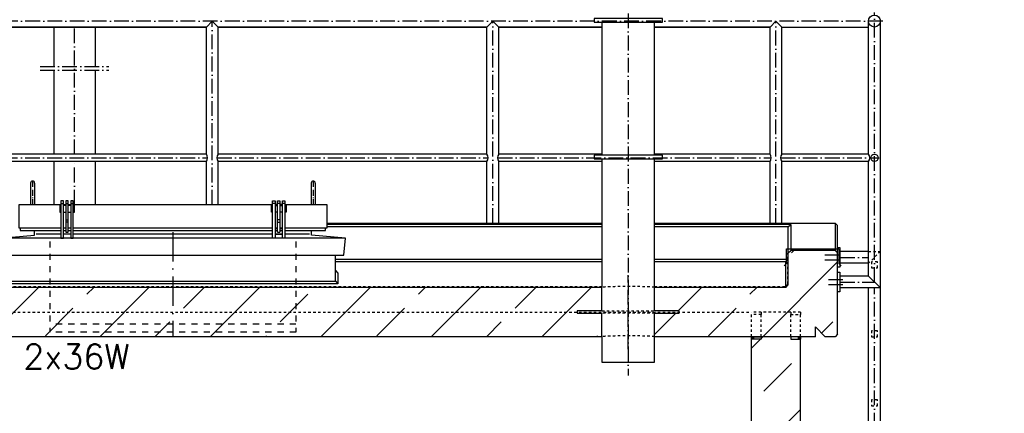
# Model space of a CAD drawing. Header units: millimetres. Extents: x -1777 to 1198744, y 17256 to 76241.
# Tile 26 of 201: x 70195 to 74195, y 53873 to 55469. Entities that reach past the tile are written whole.
import ezdxf
from ezdxf.enums import TextEntityAlignment as Align

# ---------------------------------------------------------------- set-up
doc = ezdxf.new("R2010")
doc.units = ezdxf.units.MM
doc.linetypes.add('ACAD_ISO10W100', pattern=[18, 12, -3, 0, -3])
doc.linetypes.add('JIS_02_1.0', pattern=[2, 1, -1])
doc.layers.add('elektro Installation', color=7, linetype='Continuous', lineweight=35)
doc.styles.add('LBB3.5M1000', font='isocp.shx', dxfattribs={"height": 3.5})
doc.styles.add('ROMANS', font='ROMANS', dxfattribs={"height": 0.2})
pattern_1 = [(45, (83825.2, 48181.26), (-224.5064, 224.5064), []), (45, (84049.72, 48181.26), (-224.5064, 224.5064), [158.75, -79.375])]

msp = doc.modelspace()

# ---------------------------------------------------------------- hatches: boundary and pattern name
h = msp.add_hatch()
h.set_pattern_fill('ANSI33', color=256, scale=50, style=0)
h.set_pattern_definition(pattern_1)
h.paths.add_polyline_path([(72560.04828, 54183.28726), (72560.04828, 54383.39131), (65227.09828, 54383.39131), (65217.09828, 54393.39131), (65217.09828, 54523.39131), (65207.09828, 54533.39131), (65027.09828, 54533.39131), (65017.09828, 54523.39131), (65017.09828, 54193.28726), (65027.09828, 54183.28726), (65067.09828, 54183.28726), (65107.09828, 54223.28726), (65107.09828, 54183.28726)])
h.paths.add_polyline_path([(72874.14828, 54278.33929), (72774.14828, 54278.33929), (72774.14828, 54183.28726), (73427.09828, 54183.28726), (73427.09828, 54223.28726), (73467.09828, 54183.28726), (73507.09828, 54183.28726), (73517.09828, 54193.28726), (73517.09828, 54523.39131), (73507.09828, 54533.39131), (73327.09828, 54533.39131), (73317.09828, 54523.39131), (73317.09828, 54393.39131), (73307.09828, 54383.39131), (72774.14828, 54383.39131), (72774.14828, 54288.33929), (72874.14828, 54288.33929)])
h = msp.add_hatch()
h.set_pattern_fill('ANSI33', color=256, scale=50, style=0)
h.set_pattern_definition(pattern_1)
h.paths.add_polyline_path([(73367.09828, 54173.28206), (73327.09828, 54173.28206), (73327.09828, 54183.28726), (73207.09828, 54183.28726), (73207.09828, 54173.28206), (73167.09828, 54173.28206), (73167.09828, 51731.02696), (73222.70768, 51731.02696), (73222.70768, 51831.02696), (73232.70768, 51831.02696), (73232.70768, 51731.02696), (73367.09828, 51731.02696)])
h.paths.add_polyline_path([(73232.70768, 51831.02696), (73222.70768, 51831.02696), (73222.70768, 51731.02696), (73222.70768, 51381.02696), (73232.70768, 51381.02696)])
h.paths.add_polyline_path([(73222.70768, 51731.02696), (73167.09828, 51731.02696), (73167.09828, 51481.02696), (73222.70768, 51481.02696)])
h.paths.add_polyline_path([(73367.09828, 51731.02696), (73232.70768, 51731.02696), (73232.70768, 51481.02696), (73367.09828, 51481.02696)])
h.paths.add_polyline_path([(73367.09828, 51481.02696), (73232.70768, 51481.02696), (73232.70768, 51381.02696), (73222.70768, 51381.02696), (73222.70768, 51481.02696), (73167.09828, 51481.02696), (73167.09828, 51361.02696), (73267.09828, 51361.02696), (73267.09828, 51381.1999, -0.4142135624), (73262.09828, 51386.1999, -0.4142135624), (73267.09828, 51391.1999), (73267.09828, 51431.1999, -0.4142135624), (73262.09828, 51436.1999, -1), (73272.09828, 51436.1999, -0.4142135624), (73267.09828, 51431.1999), (73267.09828, 51391.1999, -0.4142135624), (73272.09828, 51386.1999, -0.4142135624), (73267.09828, 51381.1999), (73267.09828, 51361.02696), (73367.09828, 51361.02696)])
h = msp.add_hatch(color=256)
h.dxf.hatch_style = 1
h.paths.add_polyline_path([(73177.09828, 54183.28206), (73167.09828, 54183.28206), (73167.09828, 54173.28206), (73177.09828, 54173.28206)])
h = msp.add_hatch(color=256)
h.dxf.hatch_style = 1
h.paths.add_polyline_path([(73367.09828, 54183.28206), (73357.09828, 54183.28206), (73357.09828, 54173.28206), (73367.09828, 54173.28206)])

# ---------------------------------------------------------------- linework, layer by layer
at = {"linetype": 'ACAD_ISO10W100', "ltscale": 5}
for p, q in [((72667.09828, 55674.99536), (72667.09828, 54026.25768)), ((73667.09828, 54405.27682), (73667.09828, 55497.82734)), ((73701.24828, 55463.67734), (64832.94828, 55463.67734)), ((70977.09828, 54718.98805), (70977.09828, 55463.67734)), ((72117.09828, 54644.36854), (72117.09828, 55463.67734)), ((73267.09828, 54644.36854), (73267.09828, 55463.67734)), ((70417.09828, 54923.62734), (70417.09828, 55439.52734)), ((70277.30484, 55279.15634), (70556.89172, 55279.15634)), ((70277.30484, 55264.18318), (70556.89172, 55264.18318)), ((69856.06457, 54908.67734), (70958.132, 54908.67734)), ((70417.09828, 54718.98805), (70417.09828, 54893.72734)), ((70996.06457, 54908.67734), (72098.132, 54908.67734)), ((72136.06457, 54908.67734), (73248.132, 54908.67734)), ((73286.06457, 54908.67734), (73686.79348, 54908.67734)), ((73466.26415, 54515.27682), (73525.32529, 54515.27682)), ((73466.26415, 54495.27682), (73525.32529, 54495.27682)), ((73527.09828, 54505.27682), (73642.94828, 54505.27682)), ((72667.09828, 54133.28726), (72667.09828, 54433.39131)), ((73479.95953, 54415.27682), (73539.02068, 54415.27682)), ((73527.09828, 54405.27682), (73667.09828, 54405.27682)), ((73479.95953, 54395.27682), (73539.02068, 54395.27682)), ((73667.09828, 51832.78813), (73667.09828, 54381.12682))]:
    msp.add_line(p, q, dxfattribs=at)
for p, q in [((70952.94828, 55439.52734), (70977.09828, 55463.67734)), ((70977.09828, 55463.67734), (71001.24828, 55439.52734)), ((72092.94828, 55439.52734), (72117.09828, 55463.67734)), ((72117.09828, 55463.67734), (72141.24828, 55439.52734)), ((73242.94828, 55439.52734), (73267.09828, 55463.67734)), ((73267.09828, 55463.67734), (73291.24828, 55439.52734)), ((73642.94828, 54923.62734), (73642.94828, 55463.67734)), ((73691.24828, 51861.02826), (73691.24828, 55463.67734)), ((69861.24828, 55439.52734), (70952.94828, 55439.52734)), ((70952.94828, 55439.52734), (69861.24828, 55439.52734)), ((70332.94828, 55439.52734), (70332.94828, 55279.15634)), ((70501.24828, 55439.52734), (70501.24828, 55279.15634)), ((70952.94828, 54923.62734), (70952.94828, 55439.52734)), ((71001.24828, 55439.52734), (72092.94828, 55439.52734)), ((72092.94828, 55439.52734), (71001.24828, 55439.52734)), ((71001.24828, 54923.62734), (71001.24828, 55439.52734)), ((72092.94828, 54923.62734), (72092.94828, 55439.52734)), ((72141.24828, 55439.52734), (72560.04828, 55439.52734)), ((72141.24828, 54923.62734), (72141.24828, 55439.52734)), ((72560.04828, 55439.52734), (72141.24828, 55439.52734)), ((73242.94828, 55439.52734), (72774.14828, 55439.52734)), ((72774.14828, 55439.52734), (73242.94828, 55439.52734)), ((73242.94828, 54923.62734), (73242.94828, 55439.52734)), ((73291.24828, 55439.52734), (73642.94828, 55439.52734)), ((73291.24828, 54923.62734), (73291.24828, 55439.52734)), ((70332.94828, 55264.18318), (70332.94828, 54923.62734)), ((70501.24828, 55264.18318), (70501.24828, 54923.62734)), ((70952.94828, 54923.62734), (69861.24828, 54923.62734)), ((72092.94828, 54923.62734), (71001.24828, 54923.62734)), ((72560.04828, 54923.62734), (72141.24828, 54923.62734)), ((73242.94828, 54923.62734), (72774.14828, 54923.62734)), ((73642.94828, 54923.62734), (73291.24828, 54923.62734)), ((70952.94828, 54893.72734), (69861.24828, 54893.72734)), ((70332.94828, 54893.72734), (70332.94828, 54718.98805)), ((70501.24828, 54893.72734), (70501.24828, 54718.98805)), ((70952.94828, 54718.98805), (70952.94828, 54893.72734)), ((71001.24828, 54718.98805), (71001.24828, 54893.72734)), ((72092.94828, 54893.72734), (71001.24828, 54893.72734)), ((72092.94828, 54644.36854), (72092.94828, 54893.72734)), ((72141.24828, 54644.36854), (72141.24828, 54893.72734)), ((72560.04828, 54893.72734), (72141.24828, 54893.72734)), ((73242.94828, 54893.72734), (72774.14828, 54893.72734)), ((73242.94828, 54644.36854), (73242.94828, 54893.72734)), ((73291.24828, 54644.36854), (73291.24828, 54893.72734)), ((73642.94828, 54893.72734), (73291.24828, 54893.72734)), ((73642.94828, 54429.42682), (73642.94828, 54893.72734)), ((70239.09828, 54806.80812), (70239.09828, 54718.98805)), ((70255.09828, 54806.80812), (70255.09828, 54718.98805)), ((71379.09828, 54806.80812), (71379.09828, 54718.98805)), ((71395.09828, 54806.80812), (71395.09828, 54718.98805)), ((70362.09828, 54724.03589), (70372.09828, 54724.03589)), ((70382.09828, 54724.03589), (70392.09828, 54724.03589)), ((70402.09828, 54724.03589), (70412.09828, 54724.03589)), ((71232.09828, 54724.03589), (71222.09828, 54724.03589)), ((71252.09828, 54724.03589), (71242.09828, 54724.03589)), ((71272.09828, 54724.03589), (71262.09828, 54724.03589)), ((70382.09828, 54657.91666), (70392.09828, 54657.91666)), ((70392.09828, 54647.91666), (70382.09828, 54647.91666)), ((71252.09828, 54657.91666), (71242.09828, 54657.91666)), ((71242.09828, 54647.91666), (71252.09828, 54647.91666)), ((71442.09828, 54644.36854), (72560.04828, 54644.36854)), ((72774.14828, 54644.36854), (73507.09828, 54644.36854)), ((73517.09828, 54634.36854), (73507.09828, 54644.36854)), ((73507.09828, 54644.36854), (73507.09828, 54533.39131)), ((70254.12296, 54594.92133), (70254.12296, 54614.03589)), ((71380.0736, 54594.92133), (71380.0736, 54614.03589)), ((72560.04828, 54638.56754), (71442.09828, 54638.56754)), ((72560.04828, 54628.37587), (71442.09828, 54628.37587)), ((73327.09828, 54638.56754), (72774.14828, 54638.56754)), ((73317.09828, 54628.37587), (72774.14828, 54628.37587)), ((73317.09828, 54628.37587), (73327.09828, 54638.56754)), ((73317.09828, 54393.39131), (73317.09828, 54628.37587)), ((73327.09828, 54638.56754), (73327.09828, 54533.39131)), ((73517.09828, 54415.19358), (73517.09828, 54634.36854)), ((70116.59965, 54583.46105), (70254.12296, 54594.92133)), ((70362.09828, 54598.77797), (70261.60671, 54598.77797)), ((70402.09828, 54598.77797), (70372.09828, 54598.77797)), ((71222.09828, 54598.77797), (70412.09828, 54598.77797)), ((71262.09828, 54598.77797), (71232.09828, 54598.77797)), ((71232.09828, 54598.77797), (71262.09828, 54598.77797)), ((71372.58985, 54598.77797), (71272.09828, 54598.77797)), ((71517.59691, 54583.46105), (71380.0736, 54594.92133)), ((73317.09828, 54523.39131), (73327.09828, 54533.39131)), ((73507.09828, 54533.39131), (73327.09828, 54533.39131)), ((73517.09828, 54523.39131), (73507.09828, 54533.39131)), ((73517.09828, 54545.27682), (73527.09828, 54545.27682)), ((73527.09828, 54545.27682), (73527.09828, 54465.27682)), ((73642.94828, 54529.42682), (73527.09828, 54529.42682)), ((71477.09828, 54498.16071), (72560.04828, 54498.16071)), ((71477.09828, 54487.82734), (72560.04828, 54487.82734)), ((72774.14828, 54498.16071), (73317.09828, 54498.16071)), ((72774.14828, 54487.82734), (73307.09828, 54487.82734)), ((73307.09828, 54487.82734), (73317.09828, 54498.16071)), ((73307.09828, 54383.39131), (73307.09828, 54487.82734)), ((71477.09828, 54451.56726), (71487.41553, 54441.25001)), ((73527.09828, 54465.27682), (73517.09828, 54465.27682)), ((73517.09828, 54445.27682), (73527.09828, 54445.27682)), ((73642.94828, 54481.12682), (73527.09828, 54481.12682)), ((73527.09828, 54445.27682), (73527.09828, 54365.27682)), ((71477.09828, 54408.35825), (71487.41553, 54398.041)), ((71487.41553, 54441.25001), (71487.41553, 54398.041)), ((73517.09828, 54193.28726), (73517.09828, 54415.19358)), ((73642.94828, 54429.42682), (73527.09828, 54429.42682)), ((73642.94828, 54429.42682), (73691.24828, 54381.12682)), ((72560.04828, 54383.39131), (65227.09828, 54383.39131)), ((71487.41553, 54398.041), (70146.78104, 54398.041)), ((72560.04828, 54288.33929), (72560.04828, 54383.39131)), ((73307.09828, 54383.39131), (72774.14828, 54383.39131)), ((72774.14828, 54288.33929), (72774.14828, 54383.39131)), ((73307.09828, 54383.39131), (73317.09828, 54393.39131)), ((73527.09828, 54365.27682), (73517.09828, 54365.27682)), ((73691.24828, 54381.12682), (73527.09828, 54381.12682)), ((73642.94828, 53239.34358), (73642.94828, 54381.12682)), ((72560.04828, 54183.28726), (72560.04828, 54278.33929)), ((72774.14828, 54183.28726), (72774.14828, 54278.33929)), ((73427.09828, 54183.28726), (73427.09828, 54223.28726)), ((73427.09828, 54223.28726), (73467.09828, 54183.28726)), ((72560.04828, 54183.28726), (65107.09828, 54183.28726)), ((73427.09828, 54183.28726), (72774.14828, 54183.28726)), ((73167.09828, 54183.28206), (73207.09828, 54183.28206)), ((73167.09828, 54183.28206), (73207.09828, 54183.28206)), ((73167.09828, 54173.28206), (73167.09828, 54183.28206)), ((73167.09828, 51261.02696), (73167.09828, 54173.28206)), ((73207.09828, 54173.28206), (73167.09828, 54173.28206)), ((73177.09828, 54173.28206), (73177.09828, 54183.28206)), ((73207.09828, 54183.28206), (73207.09828, 54173.28206)), ((73367.09828, 54183.28206), (73327.09828, 54183.28206)), ((73327.09828, 54183.28206), (73327.09828, 54173.28206)), ((73367.09828, 54183.28206), (73327.09828, 54183.28206)), ((73327.09828, 54173.28206), (73367.09828, 54173.28206)), ((73357.09828, 54183.28206), (73357.09828, 54173.28206)), ((73367.09828, 54183.28206), (73367.09828, 54173.28206)), ((73367.09828, 51261.02696), (73367.09828, 54173.28206)), ((73507.09828, 54183.28726), (73467.09828, 54183.28726)), ((73517.09828, 54193.28726), (73507.09828, 54183.28726))]:
    msp.add_line(p, q)
at = {"linetype": 'ACAD_ISO10W100', "ltscale": 2}
for p, q in [((70247.09828, 54814.80812), (70247.09828, 54713.98805)), ((71387.09828, 54814.80812), (71387.09828, 54713.98805))]:
    msp.add_line(p, q, dxfattribs=at)
at = {"linetype": 'ACAD_ISO10W100', "ltscale": 10}
msp.add_line((70817.09828, 54608.04666), (70817.09828, 54182.18323), dxfattribs=at)
at = {"linetype": 'JIS_02_1.0', "ltscale": 25}
for p, q in [((70317.09828, 54569.97314), (70317.09828, 54202.34779)), ((71317.09828, 54569.97314), (71317.09828, 54202.34779)), ((71317.09828, 54234.6091), (70317.09828, 54234.6091)), ((71317.09828, 54202.34779), (70317.09828, 54202.34779))]:
    msp.add_line(p, q, dxfattribs=at)
at = {"linetype": 'JIS_02_1.0', "ltscale": 10}
for p, q in [((73642.94828, 54529.42682), (73691.24828, 54529.42682)), ((73691.24828, 54529.42682), (73642.94828, 54481.12682)), ((73315.09828, 54397.05753), (73315.09828, 54521.71522)), ((72560.04828, 54385.39131), (65230.7645, 54385.39131)), ((73303.43207, 54385.39131), (72774.14828, 54385.39131)), ((73315.09828, 54397.05753), (73303.43207, 54385.39131)), ((65367.09828, 54283.29731), (73167.09828, 54283.29731)), ((72560.04828, 54288.33929), (72774.14828, 54288.33929)), ((73167.09828, 54183.28726), (73167.09828, 54283.29731)), ((73167.09828, 54183.28726), (73167.09828, 54283.29731)), ((73367.09828, 54283.29731), (73167.09828, 54283.29731)), ((73207.09828, 54283.29731), (73207.09828, 54273.29731)), ((73327.09828, 54283.29731), (73327.09828, 54273.29731)), ((73367.09828, 54283.29731), (73367.09828, 54273.29731)), ((72774.14828, 54278.33929), (72560.04828, 54278.33929)), ((73207.09828, 54273.29731), (73167.09828, 54273.29731)), ((73207.09828, 54183.28726), (73207.09828, 54273.29731)), ((73327.09828, 54273.29731), (73367.09828, 54273.29731)), ((73327.09828, 54183.28726), (73327.09828, 54273.29731)), ((73367.09828, 54183.28726), (73367.09828, 54273.29731))]:
    msp.add_line(p, q, dxfattribs=at)
for points in [[(72805.57691, 55474.42948), (72528.61965, 55474.42948), (72528.61965, 55459.37746), (72805.57691, 55459.37746), (72805.57691, 55474.42948)], [(72560.04828, 55459.37746), (72560.04828, 54919.42948)], [(72774.14828, 54919.42948), (72774.14828, 55459.37746)], [(72805.57691, 54919.42948), (72528.61965, 54919.42948), (72528.61965, 54904.37746), (72805.57691, 54904.37746), (72805.57691, 54919.42948)], [(72560.04828, 54904.37746), (72560.04828, 54383.39131)], [(72774.14828, 54379.93774), (72774.14828, 54904.37746)], [(70392.09828, 54608.03589), (70392.09828, 54734.03589), (70382.09828, 54734.03589), (70382.09828, 54608.03589)], [(71242.09828, 54608.03589), (71242.09828, 54734.03589), (71252.09828, 54734.03589), (71252.09828, 54608.03589)], [(70362.09828, 54624.03589), (70192.09828, 54624.03589), (70192.09828, 54718.98805), (70362.09828, 54718.98805)], [(70362.09828, 54715.03589), (70357.09828, 54715.03589), (70357.09828, 54688.03589), (70362.09828, 54688.03589)], [(70372.09828, 54718.98805), (70382.09828, 54718.98805)], [(70382.09828, 54715.03589), (70372.09828, 54715.03589)], [(70372.09828, 54688.03589), (70382.09828, 54688.03589)], [(70392.09828, 54718.98805), (70402.09828, 54718.98805)], [(70402.09828, 54715.03589), (70392.09828, 54715.03589)], [(70392.09828, 54688.03589), (70402.09828, 54688.03589)], [(70412.09828, 54718.98805), (71222.09828, 54718.98805)], [(70412.09828, 54688.03589), (70417.09828, 54688.03589), (70417.09828, 54715.03589), (70412.09828, 54715.03589)], [(71222.09828, 54688.03589), (71217.09828, 54688.03589), (71217.09828, 54715.03589), (71222.09828, 54715.03589)], [(71232.09828, 54718.98805), (71242.09828, 54718.98805)], [(71242.09828, 54718.98805), (71232.09828, 54718.98805)], [(71232.09828, 54715.03589), (71242.09828, 54715.03589)], [(71242.09828, 54688.03589), (71232.09828, 54688.03589)], [(71252.09828, 54718.98805), (71262.09828, 54718.98805)], [(71262.09828, 54718.98805), (71252.09828, 54718.98805)], [(71252.09828, 54715.03589), (71262.09828, 54715.03589)], [(71262.09828, 54688.03589), (71252.09828, 54688.03589)], [(71272.09828, 54718.98805), (71442.09828, 54718.98805), (71442.09828, 54624.03589), (71272.09828, 54624.03589)], [(71272.09828, 54715.03589), (71277.09828, 54715.03589), (71277.09828, 54688.03589), (71272.09828, 54688.03589)], [(70362.09828, 54624.03589), (70197.09828, 54624.03589), (70197.09828, 54614.03589), (70362.09828, 54614.03589)], [(70382.09828, 54624.03589), (70372.09828, 54624.03589)], [(70382.09828, 54624.03589), (70372.09828, 54624.03589)], [(70372.09828, 54614.03589), (70382.09828, 54614.03589)], [(70382.09828, 54608.03589), (70382.09828, 54608.03589), (70392.09828, 54608.03589), (70392.09828, 54608.03589)], [(70402.09828, 54624.03589), (70392.09828, 54624.03589)], [(70402.09828, 54624.03589), (70392.09828, 54624.03589)], [(70392.09828, 54614.03589), (70402.09828, 54614.03589)], [(71222.09828, 54624.03589), (70412.09828, 54624.03589)], [(71222.09828, 54624.03589), (70412.09828, 54624.03589)], [(70412.09828, 54614.03589), (71222.09828, 54614.03589)], [(71242.09828, 54624.03589), (71232.09828, 54624.03589)], [(71242.09828, 54624.03589), (71232.09828, 54624.03589)], [(71232.09828, 54624.03589), (71242.09828, 54624.03589)], [(71232.09828, 54624.03589), (71242.09828, 54624.03589)], [(71232.09828, 54614.03589), (71242.09828, 54614.03589)], [(71242.09828, 54614.03589), (71232.09828, 54614.03589)], [(71242.09828, 54608.03589), (71242.09828, 54608.03589), (71252.09828, 54608.03589), (71252.09828, 54608.03589)], [(71262.09828, 54624.03589), (71252.09828, 54624.03589)], [(71262.09828, 54624.03589), (71252.09828, 54624.03589)], [(71252.09828, 54624.03589), (71262.09828, 54624.03589)], [(71252.09828, 54624.03589), (71262.09828, 54624.03589)], [(71252.09828, 54614.03589), (71262.09828, 54614.03589)], [(71262.09828, 54614.03589), (71252.09828, 54614.03589)], [(71272.09828, 54614.03589), (71437.09828, 54614.03589), (71437.09828, 54624.03589), (71272.09828, 54624.03589)], [(73300.50136, 54470.50637), (73310.10304, 54480.10805), (73310.10304, 54539.92973), (73523.01766, 54539.92973), (73523.01766, 54480.30168), (73532.61934, 54470.7)], [(70157.09828, 54513.70285), (70157.09828, 54408.35825), (71477.09828, 54408.35825), (71477.09828, 54513.70285)], [(72560.04828, 54288.33929), (72460.04828, 54288.33929), (72460.04828, 54278.33929), (72560.04828, 54278.33929)], [(72774.14828, 54278.33929), (72874.14828, 54278.33929), (72874.14828, 54288.33929), (72774.14828, 54288.33929)], [(72559.94431, 54186.74419), (72560.04828, 54079.83369), (72774.14828, 54079.83369), (72774.14828, 54183.28726)]]:
    msp.add_lwpolyline(points)
for points in [[(70362.09828, 54583.46105), (70372.09828, 54583.46105), (70372.09828, 54734.03589), (70362.09828, 54734.03589)], [(70402.09828, 54583.46105), (70412.09828, 54583.46105), (70412.09828, 54734.03589), (70402.09828, 54734.03589)], [(71232.09828, 54583.46105), (71222.09828, 54583.46105), (71222.09828, 54734.03589), (71232.09828, 54734.03589)], [(71272.09828, 54583.46105), (71262.09828, 54583.46105), (71262.09828, 54734.03589), (71272.09828, 54734.03589)], [(70122.41283, 54513.70285), (71511.78373, 54513.70285), (71517.59691, 54583.46105), (70116.59965, 54583.46105)]]:
    msp.add_lwpolyline(points, close=True)
for points in [[(73654.59828, 54462.69358), (73679.59828, 54462.69358), (73679.59828, 54487.69358), (73654.59828, 54487.69358)], [(73654.59828, 54182.69358), (73679.59828, 54182.69358), (73679.59828, 54207.69358), (73654.59828, 54207.69358)], [(73654.59828, 53902.69358), (73679.59828, 53902.69358), (73679.59828, 53927.69358), (73654.59828, 53927.69358)]]:
    msp.add_lwpolyline(points, close=True, dxfattribs=at)
for centre, radius in [((73667.09828, 55463.67734), 24.15), ((73667.09828, 54908.67734), 14.95)]:
    msp.add_circle(centre, radius)
for centre, radius, start, end in [((70933.982, 54908.67734), 24.15, 321.75338012, 38.24661988), ((71020.21457, 54908.67734), 24.15, 141.75338012, 218.24661988), ((72073.982, 54908.67734), 24.15, 321.75338012, 38.24661988), ((72160.21457, 54908.67734), 24.15, 141.75338012, 218.24661988), ((73223.982, 54908.67734), 24.15, 321.75338012, 38.24661988), ((73310.21457, 54908.67734), 24.15, 141.75338012, 218.24661988), ((73623.982, 54908.67734), 24.15, 321.75338012, 38.24661988), ((70247.09828, 54806.80812), 8, 0, 180), ((71387.09828, 54806.80812), 8, 0, 180)]:
    msp.add_arc(centre, radius, start, end)
for centre in [(72667.09828, 54383.39131), (72667.09828, 54183.28726)]:
    msp.add_ellipse(centre, major_axis=(107.05, 0), ratio=0.0322613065, start_param=0, end_param=3.1415926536, dxfattribs=at)

# ---------------------------------------------------------------- texts
at = {"layer": 'elektro Installation', "linetype": 'Continuous', "ltscale": 100, "style": 'ROMANS'}
msp.add_text('2x36W', height=100, dxfattribs=at).set_placement((70208.86616, 54152.55017), align=Align.TOP_LEFT)

# ---------------------------------------------------------------- next in the draw order: texts
at = {"insert": (68891.93878, 53872.02112), "char_height": 200, "width": 602.3620889, "attachment_point": 1, "style": 'LBB3.5M1000', "bg_fill": 2}
msp.add_mtext('\\pi36.311;{\\fArial|b1|i0|c0|p34;(EX)}', dxfattribs=at)

doc.saveas('drawing.dxf')
